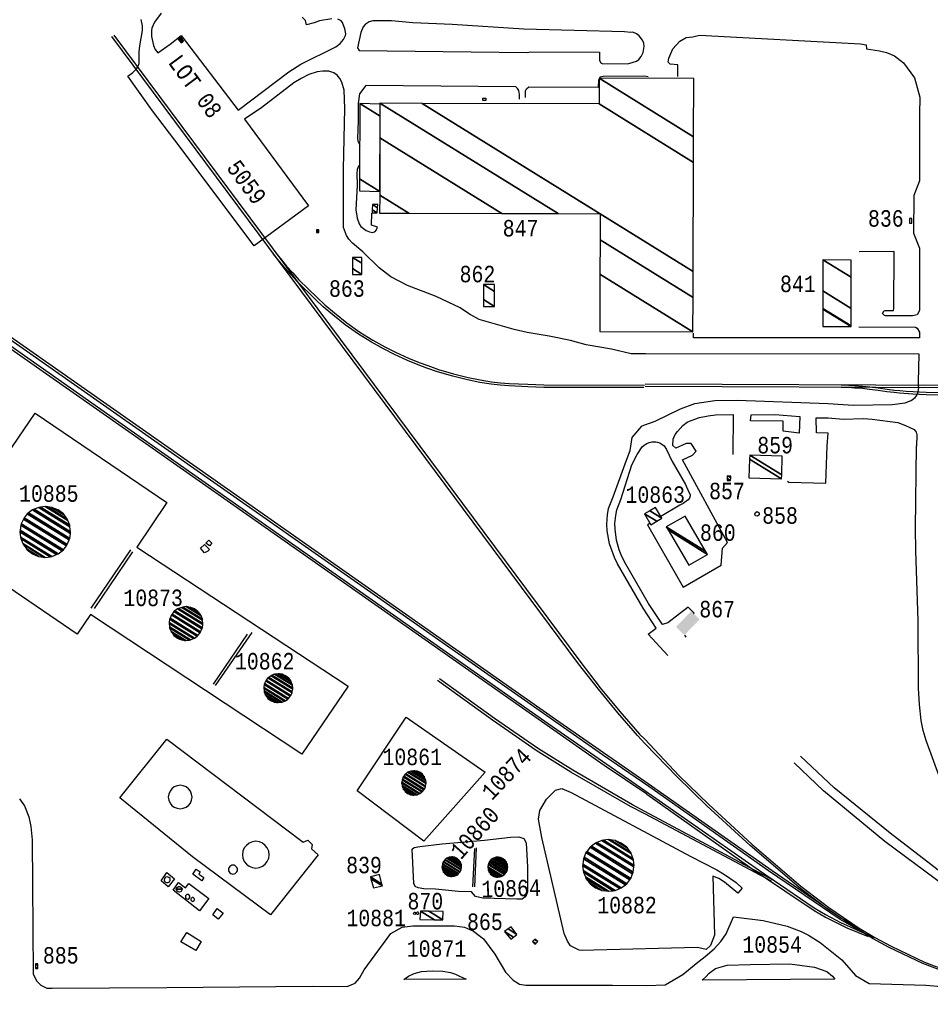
# Model space of a CAD drawing. Extents: x -0.5 to 41.9, y -0.5 to 29.8.
# Tile 65 of 128: x 7.5 to 8.4, y 4.2 to 5.2. Entities that reach past the tile are written whole.
import ezdxf
from ezdxf.enums import TextEntityAlignment as Align

# ---------------------------------------------------------------- set-up
doc = ezdxf.new("R2010")
doc.units = 0
doc.header["$MEASUREMENT"] = 0
for name, color, linetype in [('11', 2, 'CONTINUOUS'), ('21', 5, 'CONTINUOUS'), ('23', 1, 'CONTINUOUS'), ('41', 4, 'CONTINUOUS'), ('44', 1, 'CONTINUOUS')]:
    doc.layers.add(name, color=color, linetype=linetype)
doc.styles.add('MONOTXT', font='MONOTXT', dxfattribs={"height": 0.2})

msp = doc.modelspace()

# ---------------------------------------------------------------- linework, layer by layer
at = {"layer": '11'}
for p, q in [((7.5473, 4.6181), (7.5879, 4.6774)), ((7.5897, 4.6756), (7.5504, 4.6177)), ((8.1628, 4.6127), (8.1624, 4.6123)), ((7.6721, 4.5402), (7.7069, 4.5914)), ((7.7114, 4.5932), (7.6739, 4.5389)), ((8.1529, 4.5905), (8.1543, 4.5885)), ((7.9405, 4.3734), (7.9387, 4.3336)), ((7.9369, 4.3336), (7.9389, 4.3727))]:
    msp.add_line(p, q, dxfattribs=at)
for points in [[(8.1133, 4.8775), (8.0986, 4.8775), (8.0786, 4.8825), (8.0528, 4.8867), (8.0366, 4.8914), (8.015, 4.8957), (7.9926, 4.8995), (7.9791, 4.9024), (7.9436, 4.9128), (7.9337, 4.9182), (7.9241, 4.9245), (7.8994, 4.9361), (7.8704, 4.9474), (7.8534, 4.9563), (7.8415, 4.9653), (7.8246, 4.9817), (7.8143, 4.9905), (7.8104, 4.9947), (7.808, 4.9986), (7.8048, 5.0066), (7.8048, 5.0666), (7.8064, 5.1281), (7.8055, 5.1468), (7.8033, 5.1551), (7.8012, 5.1589), (7.7985, 5.1621), (7.7952, 5.1645), (7.79, 5.1663), (7.7839, 5.1663), (7.7781, 5.1654), (7.7696, 5.1627), (7.7617, 5.1589), (7.7543, 5.1544), (7.7215, 5.1293), (7.704, 5.1171), (7.7693, 5.0289), (7.7137, 4.9878), (7.6328, 5.0958), (7.6099, 5.1257), (7.5847, 5.1612), (7.5899, 5.165), (7.5935, 5.1686), (7.5953, 5.1713), (7.5962, 5.1742), (7.5962, 5.1861), (7.5969, 5.1921), (7.5998, 5.2076), (7.5998, 5.2124), (7.5985, 5.2191)], [(7.6189, 5.2256), (7.6121, 5.2162), (7.6094, 5.2101), (7.6088, 5.2076), (7.6088, 5.2018), (7.611, 5.1924), (7.6126, 5.1885), (7.6155, 5.185), (7.6281, 5.1937), (7.6393, 5.2027), (7.6973, 5.1263)], [(7.6973, 5.1263), (7.7491, 5.1656), (7.7613, 5.1733), (7.7972, 5.1912), (7.8015, 5.1946), (7.8051, 5.1986), (7.8069, 5.2025), (7.8073, 5.2045), (7.8064, 5.2094), (7.8039, 5.2159), (7.8026, 5.2175), (7.799, 5.2193)], [(7.7932, 5.2198), (7.7804, 5.2175), (7.775, 5.2155), (7.7673, 5.2137), (7.7662, 5.218), (7.7629, 5.2213)], [(8.0917, 5.2064), (7.989, 5.2092), (7.916, 5.2139), (7.8756, 5.2157), (7.8538, 5.2175), (7.8349, 5.2175), (7.8311, 5.2166), (7.8271, 5.2139), (7.825, 5.2115), (7.8226, 5.2056), (7.8194, 5.1899), (7.821, 5.1874), (7.9923, 5.1854), (7.9957, 5.1861), (8.0662, 5.1856), (8.0664, 5.1771), (8.0676, 5.1749), (8.0696, 5.1739), (8.0963, 5.1742), (8.104, 5.1764), (8.1065, 5.1782), (8.1089, 5.1811), (8.1109, 5.1854), (8.112, 5.1913), (8.1116, 5.1948), (8.1102, 5.198), (8.1069, 5.2022), (8.1042, 5.2045), (8.1004, 5.2061), (8.0983, 5.2058), (8.0917, 5.2064)], [(8.1464, 5.1608), (8.1464, 5.1726), (8.1383, 5.1733), (8.1365, 5.1753), (8.1372, 5.1796), (8.141, 5.189), (8.1482, 5.1969), (8.1547, 5.2005), (8.1617, 5.2014), (8.1682, 5.2031), (8.3326, 5.1942), (8.3386, 5.1933), (8.3389, 5.189), (8.3521, 5.187), (8.3593, 5.1852), (8.3676, 5.1818), (8.3766, 5.1749), (8.388, 5.1596), (8.3934, 5.1398), (8.393, 5.1225), (8.3929, 5.0543), (8.3872, 5.0392), (8.387, 5.001), (8.393, 4.9855), (8.393, 4.922), (8.3907, 4.9175), (8.3858, 4.9166), (8.3584, 4.9164), (8.3571, 4.9168), (8.3553, 4.9188), (8.3564, 4.9213), (8.358, 4.922), (8.3663, 4.922), (8.3667, 4.924), (8.367, 4.9822), (8.3312, 4.9817)], [(7.9906, 5.1394), (7.9906, 5.1461), (7.9917, 5.1483), (7.9942, 5.1502), (8.0651, 5.1499), (8.0656, 5.1571), (8.0669, 5.1603), (8.0701, 5.1612), (8.1121, 5.1616), (8.1161, 5.1609)], [(7.9845, 5.1376), (7.9847, 5.1423), (7.9841, 5.1465), (7.9825, 5.1487), (7.9809, 5.1502), (7.8278, 5.1517), (7.8212, 5.143), (7.8199, 5.1333), (7.8199, 5.1153), (7.8192, 5.098), (7.8197, 5.0949), (7.8217, 5.0906)], [(7.8213, 5.0702), (7.8201, 5.0691), (7.819, 5.0657), (7.8185, 5.0617), (7.8188, 5.05), (7.8176, 5.0248), (7.8188, 5.0161), (7.821, 5.0102), (7.8228, 5.0078), (7.8282, 5.0035), (7.8316, 5.0021), (7.8349, 5.0015), (7.8374, 5.0024), (7.8388, 5.0042), (7.8396, 5.0069), (7.8336, 5.0089), (7.8338, 5.0212)], [(8.331, 4.9051), (8.389, 4.9047), (8.3907, 4.9038), (8.3928, 4.8998), (8.3928, 4.8941), (8.1621, 4.8939), (8.1622, 4.8986)], [(8.0801, 4.7315), (8.0937, 4.7692), (8.0937, 4.7692), (8.0977, 4.7791), (8.0977, 4.7791), (8.0995, 4.7923), (8.0995, 4.7923), (8.1094, 4.8039), (8.1094, 4.8039), (8.11, 4.8041), (8.1126, 4.805), (8.1126, 4.805), (8.123, 4.809), (8.1489, 4.8214), (8.1637, 4.8268), (8.1841, 4.8301), (8.2068, 4.8304), (8.2996, 4.8268), (8.3254, 4.8252), (8.3649, 4.8259), (8.3782, 4.8277), (8.3845, 4.8301), (8.3885, 4.8331), (8.3905, 4.8358), (8.3917, 4.8387), (8.3923, 4.8434), (8.3921, 4.8449), (8.3921, 4.849), (8.3925, 4.8773), (8.1133, 4.8775)], [(7.4902, 4.8169), (7.6245, 4.7257), (7.594, 4.6801), (7.8098, 4.5384), (7.7624, 4.469), (7.5466, 4.6114), (7.5329, 4.5914), (7.3986, 4.683), (7.4902, 4.8169)], [(8.1413, 4.7839), (8.1415, 4.7904), (8.1435, 4.7953), (8.1458, 4.7985), (8.1514, 4.8045), (8.1559, 4.8077), (8.1599, 4.8097), (8.1682, 4.8126), (8.1772, 4.8144), (8.1848, 4.8153), (8.2028, 4.8158), (8.2023, 4.7747)], [(8.2708, 4.8137), (8.2701, 4.7967), (8.2538, 4.7987), (8.2538, 4.809), (8.2205, 4.8092), (8.221, 4.8155), (8.2454, 4.8158), (8.2708, 4.8137)], [(8.2987, 4.7836), (8.2996, 4.7965), (8.2879, 4.7969), (8.2874, 4.8122), (8.2998, 4.8122), (8.3151, 4.8111), (8.3359, 4.8115), (8.3445, 4.8111), (8.3707, 4.8075), (8.3788, 4.8045), (8.3876, 4.8003), (8.3896, 4.7978), (8.3903, 4.7949), (8.39, 4.7836)], [(8.1099, 4.7826), (8.112, 4.7844), (8.113, 4.7851), (8.1146, 4.7861), (8.1171, 4.7871), (8.1197, 4.7877), (8.1209, 4.7879), (8.1239, 4.7878), (8.1255, 4.7875), (8.1278, 4.7868)], [(8.1179, 4.7047), (8.1152, 4.703), (8.1518, 4.6395), (8.1904, 4.6619), (8.1918, 4.6792), (8.1969, 4.6851), (8.1509, 4.7695), (8.1612, 4.7742), (8.1648, 4.7783), (8.1597, 4.7861), (8.1547, 4.7861), (8.1442, 4.7812), (8.1413, 4.7839)], [(8.1279, 4.7868), (8.1278, 4.7868), (8.1323, 4.7836), (8.1347, 4.7798), (8.1401, 4.7684), (8.154, 4.7441), (8.1576, 4.7363), (8.1588, 4.734), (8.159, 4.7325), (8.1583, 4.7304), (8.1567, 4.7284), (8.1518, 4.7248), (8.1482, 4.7232), (8.1289, 4.7114)], [(8.0879, 4.7288), (8.0994, 4.7644), (8.0994, 4.7644), (8.1047, 4.775), (8.1047, 4.775), (8.1099, 4.7826)], [(8.2582, 4.7475), (8.2596, 4.7466), (8.2975, 4.7455), (8.2987, 4.7836)], [(8.4955, 4.2955), (8.4966, 4.2969), (8.4966, 4.2969), (8.4945, 4.312), (8.4907, 4.3266), (8.4853, 4.3408), (8.4756, 4.3585), (8.4622, 4.3787), (8.4399, 4.4059), (8.4244, 4.4257), (8.4161, 4.4389), (8.4139, 4.4436), (8.3997, 4.4829), (8.3968, 4.4931), (8.3948, 4.5034), (8.3928, 4.5196), (8.3919, 4.5362), (8.3916, 4.6049), (8.3892, 4.677), (8.389, 4.6992), (8.39, 4.7836)], [(8.0848, 4.6631), (8.0815, 4.6698), (8.0766, 4.6838), (8.0741, 4.6969), (8.0737, 4.7036), (8.0743, 4.7134), (8.0756, 4.7196), (8.0801, 4.7315)], [(8.0918, 4.6653), (8.0883, 4.6725), (8.0865, 4.6774), (8.0837, 4.6875), (8.0822, 4.6987), (8.0821, 4.7043), (8.0828, 4.7127), (8.084, 4.7182), (8.0879, 4.7288)], [(8.1628, 4.6127), (8.1569, 4.6191), (8.1361, 4.603), (8.1305, 4.6014), (8.1305, 4.6014), (8.1162, 4.6227), (8.1162, 4.6227), (8.0918, 4.6653)], [(8.1362, 4.5697), (8.1159, 4.5914), (8.1241, 4.5976), (8.1241, 4.5976), (8.1107, 4.6178), (8.1107, 4.6178), (8.0848, 4.6631)], [(7.887, 4.3799), (7.8188, 4.4315), (7.8688, 4.5068), (7.9497, 4.4504), (7.887, 4.3799)], [(7.7637, 4.379), (7.7687, 4.381), (7.7729, 4.3767), (7.7723, 4.3722), (7.779, 4.3662), (7.7303, 4.3049), (7.6508, 4.3642), (7.5767, 4.4243), (7.6247, 4.4843), (7.7637, 4.379)], [(8.4839, 4.2946), (8.4252, 4.3402), (8.4252, 4.3402), (8.363, 4.3881), (8.363, 4.3881), (8.3058, 4.4344), (8.3058, 4.4344), (8.2716, 4.467)], [(8.4839, 4.2946), (8.4252, 4.3402), (8.4252, 4.3402), (8.363, 4.3881), (8.363, 4.3881), (8.3058, 4.4344), (8.3058, 4.4344), (8.2716, 4.467)], [(8.4974, 4.2724), (8.4872, 4.2797), (8.4824, 4.2843), (8.4791, 4.2875), (8.4195, 4.3338), (8.3574, 4.3798), (8.2948, 4.4316), (8.2651, 4.46)], [(8.0456, 4.2687), (8.0368, 4.2732), (8.0335, 4.2779), (8.0303, 4.2858), (8.0074, 4.3839), (8.004, 4.4026), (8.0054, 4.4113), (8.0121, 4.423), (8.0215, 4.4322), (8.0278, 4.434), (8.0373, 4.4299), (8.1594, 4.3644), (8.1859, 4.3509), (8.194, 4.346), (8.2057, 4.3379), (8.2118, 4.332), (8.2075, 4.3269), (8.194, 4.3381), (8.188, 4.3421), (8.1819, 4.3444), (8.1837, 4.2842), (8.1796, 4.2734), (8.1752, 4.2696), (8.1664, 4.2714), (8.0606, 4.2689), (8.0489, 4.2683), (8.0456, 4.2687)], [(7.4743, 4.4234), (7.4792, 4.416), (7.4837, 4.405), (7.4857, 4.3949), (7.4871, 4.3814), (7.4882, 4.2445), (7.4916, 4.2375), (7.4958, 4.233), (7.5021, 4.2301), (7.5075, 4.2299), (7.6245, 4.2305), (7.7729, 4.2321), (7.8086, 4.2317), (7.8169, 4.235), (7.8212, 4.2403), (7.8262, 4.2487), (7.8531, 4.2857), (7.8648, 4.2921), (7.8757, 4.2937), (7.9182, 4.2937), (7.9286, 4.2923), (7.9378, 4.2883), (7.9479, 4.2802), (7.9596, 4.2647), (7.9704, 4.2463), (7.978, 4.238), (7.9846, 4.234), (7.9912, 4.233), (8.0797, 4.2332), (8.1145, 4.2328)], [(7.9928, 4.3284), (7.9912, 4.3235), (7.9874, 4.321), (7.982, 4.3208), (7.9472, 4.3219), (7.9398, 4.3237), (7.9355, 4.3282), (7.9223, 4.3287), (7.8989, 4.3309), (7.887, 4.3314), (7.8812, 4.3325), (7.878, 4.3338), (7.8767, 4.337), (7.8749, 4.3718), (7.8771, 4.3736), (7.8828, 4.3747), (7.9057, 4.3774), (7.9488, 4.3812), (7.9753, 4.3841), (7.984, 4.3846), (7.989, 4.3828), (7.9915, 4.3783), (7.9928, 4.3536), (7.9928, 4.3284)], [(7.6261, 4.3334), (7.6189, 4.3396), (7.6246, 4.3479), (7.6323, 4.3416), (7.6261, 4.3334)], [(7.6438, 4.3323), (7.6472, 4.337), (7.6674, 4.3216), (7.6578, 4.309), (7.631, 4.33), (7.6364, 4.3379), (7.6438, 4.3323)], [(8.1145, 4.2328), (8.1332, 4.2335), (8.1514, 4.244), (8.165, 4.2553), (8.1743, 4.2623), (8.1833, 4.27), (8.1903, 4.2777), (8.1956, 4.2853), (8.2032, 4.3028), (8.2334, 4.299), (8.2577, 4.2933), (8.2722, 4.288), (8.2798, 4.284), (8.2915, 4.2766), (8.3138, 4.259), (8.3275, 4.243), (8.3417, 4.2347), (8.3995, 4.2332), (8.4195, 4.2314)], [(8.171, 4.2383), (8.1747, 4.2417), (8.1783, 4.2453), (8.1846, 4.25), (8.1966, 4.2533), (8.2202, 4.254), (8.2607, 4.2547), (8.2859, 4.2513), (8.2982, 4.247), (8.3042, 4.2423), (8.3065, 4.239), (8.171, 4.2383)], [(7.8667, 4.2387), (7.8714, 4.2423), (7.877, 4.245), (7.8847, 4.247), (7.8953, 4.2477), (7.9062, 4.2473), (7.9142, 4.246), (7.9192, 4.2443), (7.9232, 4.2423), (7.9265, 4.241), (7.9302, 4.239), (7.8667, 4.2387)]]:
    msp.add_lwpolyline(points, dxfattribs=at)
at = {"layer": '21'}
for points in [[(7.9501, 5.1364), (7.9473, 5.1364), (7.9473, 5.1387), (7.9501, 5.1387), (7.9501, 5.1364)], [(8.3826, 5.0109), (8.3852, 5.0109), (8.3852, 5.0159), (8.3826, 5.0159), (8.3826, 5.0109)], [(8.2293, 4.7152), (8.2293, 4.7131), (8.2277, 4.7118), (8.2257, 4.7122), (8.2248, 4.714), (8.2255, 4.7158), (8.2273, 4.7165), (8.2293, 4.7152)], [(7.6643, 4.6844), (7.6676, 4.6875), (7.6705, 4.6844), (7.6681, 4.6817), (7.6643, 4.6844)], [(7.6589, 4.6792), (7.6629, 4.683), (7.668, 4.6777), (7.6663, 4.676), (7.6632, 4.6746), (7.6589, 4.6792)], [(7.6503, 4.425), (7.6499, 4.4282), (7.6488, 4.4311), (7.6467, 4.4335), (7.6443, 4.4356), (7.6414, 4.4367), (7.6382, 4.4371), (7.6351, 4.4367), (7.6321, 4.4356), (7.6297, 4.4335), (7.6279, 4.4311), (7.6265, 4.4282), (7.6261, 4.425), (7.6265, 4.4219), (7.6279, 4.4189), (7.6297, 4.4165), (7.6321, 4.4147), (7.6351, 4.4136), (7.6382, 4.4131), (7.6414, 4.4136), (7.6443, 4.4147), (7.6467, 4.4165), (7.6488, 4.4189), (7.6499, 4.4219), (7.6503, 4.425)], [(7.7292, 4.3662), (7.7287, 4.3698), (7.7271, 4.3731), (7.7251, 4.3758), (7.7222, 4.3781), (7.7191, 4.3794), (7.7155, 4.3799), (7.7119, 4.3794), (7.7087, 4.3781), (7.7058, 4.3758), (7.7036, 4.3731), (7.7022, 4.3698), (7.7018, 4.3662), (7.7022, 4.3628), (7.7036, 4.3594), (7.7058, 4.3565), (7.7087, 4.3545), (7.7119, 4.3531), (7.7155, 4.3525), (7.7191, 4.3531), (7.7222, 4.3545), (7.7251, 4.3565), (7.7271, 4.3594), (7.7287, 4.3628), (7.7292, 4.3662)], [(7.6968, 4.3509), (7.6966, 4.352), (7.6961, 4.3531), (7.6952, 4.3543), (7.6943, 4.3549), (7.6935, 4.3554), (7.6921, 4.3556), (7.691, 4.3554), (7.6899, 4.3549), (7.689, 4.3543), (7.6881, 4.3531), (7.6876, 4.352), (7.6876, 4.3509), (7.6876, 4.3498), (7.6881, 4.3487), (7.689, 4.3478), (7.6899, 4.3469), (7.691, 4.3466), (7.6921, 4.3464), (7.6935, 4.3466), (7.6943, 4.3469), (7.6952, 4.3478), (7.6961, 4.3487), (7.6966, 4.3498), (7.6968, 4.3509)], [(7.6218, 4.3401), (7.6227, 4.3385), (7.6241, 4.3377), (7.6259, 4.3377), (7.6274, 4.3385), (7.6281, 4.3401), (7.6279, 4.3419), (7.6268, 4.343), (7.6252, 4.3437), (7.6234, 4.3433), (7.6223, 4.3421), (7.6218, 4.3401)], [(7.6604, 4.3396), (7.6512, 4.3462), (7.6545, 4.3516), (7.6585, 4.3487), (7.6573, 4.3465), (7.6624, 4.343), (7.6604, 4.3396)], [(7.6342, 4.3309), (7.6351, 4.3329), (7.6364, 4.3338), (7.638, 4.3338), (7.6393, 4.3329), (7.6402, 4.3316), (7.64, 4.33), (7.6391, 4.3287), (7.6375, 4.328), (7.636, 4.3282), (7.6348, 4.3293), (7.6342, 4.3309)], [(7.6342, 4.3309), (7.6346, 4.3309), (7.64, 4.3309), (7.6342, 4.3309)], [(7.6438, 4.3244), (7.6436, 4.3231), (7.6438, 4.3219), (7.6449, 4.3213), (7.6463, 4.321), (7.6474, 4.3215), (7.6481, 4.3226), (7.6481, 4.324), (7.6474, 4.3249), (7.6463, 4.3255), (7.6449, 4.3255), (7.6438, 4.3244)], [(7.6528, 4.3206), (7.6528, 4.321), (7.6526, 4.3215), (7.6524, 4.3217), (7.6519, 4.3222), (7.6515, 4.3224), (7.651, 4.3224), (7.6506, 4.3224), (7.6501, 4.3222), (7.6497, 4.3217), (7.6494, 4.3215), (7.6492, 4.321), (7.6492, 4.3206), (7.6492, 4.3201), (7.6494, 4.3195), (7.6497, 4.3192), (7.6501, 4.3188), (7.6506, 4.3188), (7.651, 4.3186), (7.6515, 4.3188), (7.6519, 4.3188), (7.6524, 4.3192), (7.6526, 4.3195), (7.6528, 4.3201), (7.6528, 4.3206)], [(7.6714, 4.3047), (7.676, 4.3113), (7.682, 4.3067), (7.6771, 4.3004), (7.6714, 4.3047)], [(7.8765, 4.3062), (7.8767, 4.3069), (7.8771, 4.3076), (7.8776, 4.3076), (7.8783, 4.3073), (7.8785, 4.3064), (7.8785, 4.3058), (7.8783, 4.3055), (7.8776, 4.3053), (7.8769, 4.3055), (7.8765, 4.3058), (7.8765, 4.3062)], [(7.8796, 4.3067), (7.8798, 4.3073), (7.8803, 4.3078), (7.8807, 4.308), (7.8812, 4.3076), (7.8816, 4.3069), (7.8814, 4.306), (7.8812, 4.3055), (7.8807, 4.3051), (7.8803, 4.3051), (7.8801, 4.3053), (7.8798, 4.3058), (7.8796, 4.3067)]]:
    msp.add_lwpolyline(points, dxfattribs=at)
msp.add_solid([(8.1529, 4.5905), (8.1444, 4.5988), (8.1685, 4.6064), (8.1599, 4.6148)], dxfattribs=at)
at = {"layer": '41'}
for p, q in [((7.8791, 4.7839), (7.5684, 5.2015)), ((7.5706, 5.203), (7.8827, 4.7834)), ((7.6193, 4.7836), (7.2706, 5.028)), ((7.2712, 5.0308), (7.6224, 4.7846)), ((7.6061, 4.7836), (7.2704, 5.0189)), ((7.2709, 5.0217), (7.6101, 4.7842)), ((8.1128, 4.847), (8.954, 4.8431)), ((8.1128, 4.847), (8.954, 4.8431)), ((8.9531, 4.8405), (8.113, 4.8444)), ((8.9531, 4.8405), (8.113, 4.8444)), ((8.2436, 4.3402), (8.1124, 4.4105)), ((8.2417, 4.3391), (8.1124, 4.4078))]:
    msp.add_line(p, q, dxfattribs=at)
for points in [[(8.1117, 4.8431), (8.0093, 4.8434), (7.993, 4.8438), (7.9738, 4.8448), (7.9648, 4.8455), (7.9556, 4.8466), (7.944, 4.8485), (7.9316, 4.8511), (7.9166, 4.8548), (7.9009, 4.8594), (7.89, 4.8631), (7.8812, 4.8663), (7.8702, 4.8708), (7.8569, 4.877), (7.8459, 4.8826), (7.8335, 4.8895), (7.8203, 4.8976), (7.8068, 4.9072), (7.7939, 4.9175), (7.7842, 4.9257), (7.7761, 4.9333), (7.7576, 4.9515), (7.7449, 4.9656), (7.7396, 4.972), (7.7336, 4.9795)], [(7.7356, 4.9811), (7.7416, 4.9737), (7.7469, 4.9673), (7.7531, 4.9604), (7.7595, 4.9532), (7.7693, 4.9435), (7.7779, 4.9352), (7.786, 4.9276), (7.7956, 4.9195), (7.8083, 4.9094), (7.8217, 4.8998), (7.8349, 4.8917), (7.8472, 4.8849), (7.8581, 4.8793), (7.8713, 4.8731), (7.8822, 4.8687), (7.8909, 4.8656), (7.9018, 4.8618), (7.9173, 4.8573), (7.9322, 4.8536), (7.9445, 4.8511), (7.9561, 4.8492), (7.9651, 4.8481), (7.974, 4.8474), (7.9931, 4.8465), (8.0094, 4.8461), (8.1122, 4.8457)], [(8.313, 4.846), (8.3207, 4.8457), (8.3268, 4.8453), (8.3348, 4.8447), (8.3421, 4.8439), (8.3509, 4.8429), (8.36, 4.8416), (8.3674, 4.8407), (8.3729, 4.8401), (8.3795, 4.8396), (8.3864, 4.8391), (8.3929, 4.8388), (8.3999, 4.8385), (8.4216, 4.838), (8.9533, 4.8356)], [(8.313, 4.846), (8.3207, 4.8457), (8.3268, 4.8453), (8.3348, 4.8447), (8.3421, 4.8439), (8.3509, 4.8429), (8.36, 4.8416), (8.3674, 4.8407), (8.3729, 4.8401), (8.3795, 4.8396), (8.3864, 4.8391), (8.3929, 4.8388), (8.3999, 4.8385), (8.4216, 4.838), (8.9533, 4.8356)], [(8.9526, 4.8329), (8.4216, 4.8354), (8.3998, 4.8358), (8.3928, 4.8362), (8.3863, 4.8365), (8.3727, 4.8375), (8.3672, 4.8381), (8.3596, 4.839), (8.3506, 4.8403), (8.3418, 4.8413), (8.3346, 4.8421), (8.3266, 4.8427), (8.3206, 4.8431), (8.3131, 4.8433)], [(8.9526, 4.8329), (8.4216, 4.8354), (8.3998, 4.8358), (8.3928, 4.8362), (8.3863, 4.8365), (8.3727, 4.8375), (8.3672, 4.8381), (8.3596, 4.839), (8.3506, 4.8403), (8.3418, 4.8413), (8.3346, 4.8421), (8.3266, 4.8427), (8.3206, 4.8431), (8.3131, 4.8433)], [(8.1145, 4.4279), (8.0712, 4.4574), (7.6061, 4.7836)], [(7.6101, 4.7842), (8.014, 4.5002), (8.1124, 4.4318)], [(8.1165, 4.436), (8.0694, 4.4683), (7.6193, 4.7836)], [(7.6224, 4.7846), (8.0249, 4.5021), (8.1124, 4.4413)], [(8.113, 4.4796), (8.1052, 4.4881), (8.0851, 4.511), (8.0651, 4.5353), (8.0448, 4.5611), (7.8791, 4.7839)], [(7.8827, 4.7834), (8.0461, 4.5637), (8.067, 4.5366), (8.087, 4.5123), (8.1071, 4.4894), (8.1124, 4.4841)], [(8.1124, 4.4105), (8.1, 4.4173), (8.0391, 4.4524), (8.0039, 4.4745), (7.9591, 4.5054), (7.9031, 4.5458)], [(8.1124, 4.4078), (8.0978, 4.4155), (8.0369, 4.4506), (8.0016, 4.4727), (7.9569, 4.5036), (7.9009, 4.544)], [(8.1124, 4.4841), (8.1474, 4.4472), (8.1778, 4.4176), (8.2219, 4.377), (8.2719, 4.334), (8.3005, 4.3123), (8.3314, 4.2914), (8.3475, 4.2817), (8.364, 4.2727), (8.3981, 4.2566), (8.425, 4.2463), (8.4528, 4.2371), (8.472, 4.2317), (8.4899, 4.2273), (8.5066, 4.2238), (8.522, 4.2213), (8.553, 4.2184), (8.6041, 4.2158), (8.9544, 4.2154)], [(8.955, 4.2135), (8.6022, 4.2145), (8.551, 4.2172), (8.5201, 4.22), (8.5046, 4.2225), (8.488, 4.226), (8.47, 4.2304), (8.4508, 4.2358), (8.4231, 4.245), (8.3962, 4.2553), (8.3621, 4.2714), (8.3456, 4.2804), (8.3295, 4.2901), (8.2986, 4.311), (8.27, 4.3327), (8.22, 4.3757), (8.1758, 4.4163), (8.1455, 4.4459), (8.113, 4.4796)], [(8.1124, 4.4413), (8.2426, 4.3502), (8.3124, 4.302), (8.3313, 4.291)], [(8.3309, 4.2892), (8.312, 4.3002), (8.2387, 4.3497), (8.1165, 4.436)], [(8.1124, 4.4318), (8.2296, 4.35), (8.2853, 4.312), (8.2969, 4.3053), (8.3122, 4.2971), (8.3457, 4.282)], [(8.1145, 4.4279), (8.2256, 4.3496), (8.2853, 4.3093), (8.2969, 4.3025), (8.3189, 4.2917), (8.3405, 4.2827)]]:
    msp.add_lwpolyline(points, dxfattribs=at)
at = {"layer": '44'}
msp.add_lwpolyline([(7.6542, 4.2683), (7.6389, 4.2772), (7.6449, 4.2869), (7.6595, 4.2775), (7.6542, 4.2683)], dxfattribs=at)

# ---------------------------------------------------------------- texts
at = {"layer": '23', "style": 'MONOTXT', "width": 0.833333}
for s, rotation, p in [('LOT 08', 306.5, (7.6536, 5.1508)), ('5059', 306.5, (7.7061, 5.0529)), ('10874', 46.7035, (7.9711, 4.4487)), ('10860', 48.1701, (7.9388, 4.3887)), ('10864', 1.6311, (7.976, 4.3319))]:
    msp.add_text(s, height=0.01684, rotation=rotation, dxfattribs=at).set_placement(p, align=Align.MIDDLE)
for s, p in [('836', (8.3586, 5.0159)), ('847', (7.9857, 5.0059)), ('862', (7.9417, 4.9591)), ('841', (8.2688, 4.9491)), ('863', (7.8084, 4.9443)), ('859', (8.2456, 4.7844)), ('10885', (7.5041, 4.735)), ('857', (8.1964, 4.7376)), ('10863', (8.1232, 4.7339)), ('858', (8.2506, 4.7126)), ('860', (8.1871, 4.6951)), ('10873', (7.6106, 4.6285)), ('867', (8.1864, 4.617)), ('10862', (7.7245, 4.5638)), ('10861', (7.8751, 4.4661)), ('839', (7.8259, 4.3557)), ('870', (7.8885, 4.3188)), ('10882', (8.0944, 4.3148)), ('10881', (7.8383, 4.3016)), ('865', (7.9493, 4.2978)), ('10854', (8.2425, 4.2746)), ('885', (7.5163, 4.2635)), ('10871', (7.8999, 4.2704))]:
    msp.add_text(s, height=0.01684, dxfattribs=at).set_placement(p, align=Align.MIDDLE)

# ---------------------------------------------------------------- meshes
at = {"layer": '21'}
mesh = msp.add_polyface(dxfattribs=at)
corners = [(7.6391, 5.1951), (7.6362, 5.1989), (7.6406, 5.1961), (7.6362, 5.1989), (7.6373, 5.1995), (7.6416, 5.1969), (7.6391, 5.2007)]
mesh.append_faces([[corners[k] for k in face] for face in [(0, 0, 2, 3), (1, 2, 5, 4), (4, 5, 6, 6)]], dxfattribs={"vtx0": -1, "vtx2": -1})
mesh = msp.add_polyface(dxfattribs=at)
corners = [(7.8418, 5.0213), (8.0665, 4.9003), (7.8715, 5.0213), (7.8419, 5.0396), (8.1617, 4.9), (8.0667, 4.9589), (7.9666, 5.021), (7.8421, 5.0982), (7.8422, 5.1335), (8.1618, 4.9353), (8.0668, 4.9942), (8.024, 5.0208), (7.8422, 5.1335), (7.8852, 5.1333), (8.1619, 4.9617), (8.0669, 5.0206), (8.0658, 5.1328), (8.1623, 5.073), (8.0659, 5.159), (8.1623, 5.0992), (8.1625, 5.1587)]
mesh.append_faces([[corners[k] for k in face] for face in [(0, 0, 2, 3), (3, 2, 6, 7), (1, 1, 4, 5), (7, 6, 11, 12), (5, 4, 9, 10), (8, 11, 15, 13), (10, 9, 14, 15), (13, 14, 17, 16), (16, 17, 19, 18), (18, 19, 20, 20)]], dxfattribs={"vtx0": -1, "vtx2": -1})
mesh = msp.add_polyface(dxfattribs=at)
corners = [(7.8214, 5.044), (7.8214, 5.0563), (7.842, 5.0435), (7.8216, 5.1332), (7.8423, 5.1204), (7.8423, 5.1327), (7.8423, 5.1327)]
mesh.append_faces([[corners[k] for k in face] for face in [(0, 0, 2, 1), (1, 2, 4, 3), (3, 4, 6, 5)]], dxfattribs={"vtx0": -1, "vtx2": -1})
mesh = msp.add_polyface(dxfattribs=at)
corners = [(7.8343, 5.0215), (7.8394, 5.0215), (7.8343, 5.0246), (7.8394, 5.0215), (7.8345, 5.03), (7.8397, 5.0268), (7.8399, 5.03)]
mesh.append_faces([[corners[k] for k in face] for face in [(0, 0, 1, 2), (2, 3, 5, 4), (4, 5, 6, 6)]], dxfattribs={"vtx0": -1, "vtx2": -1})
mesh = msp.add_polyface(dxfattribs=at)
corners = [(7.7773, 5.0015), (7.7796, 5.0015), (7.7773, 5.0029), (7.7773, 5.0043), (7.7796, 5.0029), (7.7773, 5.0043), (7.7796, 5.0043)]
mesh.append_faces([[corners[k] for k in face] for face in [(0, 0, 1, 2), (2, 1, 4, 5), (3, 4, 6, 6)]], dxfattribs={"vtx0": -1, "vtx2": -1})
mesh = msp.add_polyface(dxfattribs=at)
corners = [(7.8143, 4.9588), (7.8143, 4.9588), (7.8143, 4.9647), (7.8237, 4.9588), (7.8143, 4.9761), (7.8237, 4.9703), (7.8237, 4.9761)]
mesh.append_faces([[corners[k] for k in face] for face in [(0, 1, 3, 2), (2, 3, 5, 4), (4, 5, 6, 6)]], dxfattribs={"vtx0": -1, "vtx2": -1})
mesh = msp.add_polyface(dxfattribs=at)
corners = [(8.2944, 4.9056), (8.3231, 4.9056), (8.2944, 4.9234), (8.3231, 4.9062), (8.2944, 4.924), (8.3231, 4.924), (8.2944, 4.9418), (8.3231, 4.924), (8.2944, 4.9736), (8.2944, 4.9736), (8.3231, 4.9558), (8.3231, 4.9734)]
mesh.append_faces([[corners[k] for k in face] for face in [(0, 0, 1, 2), (2, 1, 3, 4), (4, 3, 5, 6), (6, 7, 10, 8), (9, 10, 11, 11)]], dxfattribs={"vtx0": -1, "vtx2": -1})
mesh = msp.add_polyface(dxfattribs=at)
corners = [(7.9479, 4.926), (7.9591, 4.926), (7.9479, 4.933), (7.9479, 4.9483), (7.9591, 4.9413), (7.9479, 4.9483), (7.9591, 4.9483)]
mesh.append_faces([[corners[k] for k in face] for face in [(0, 0, 1, 2), (2, 1, 4, 5), (3, 4, 6, 6)]], dxfattribs={"vtx0": -1, "vtx2": -1})
mesh = msp.add_polyface(dxfattribs=at)
corners = [(8.2189, 4.7509), (8.2522, 4.75), (8.2195, 4.7702), (8.2196, 4.7742), (8.2523, 4.754), (8.2196, 4.7742), (8.2529, 4.7733)]
mesh.append_faces([[corners[k] for k in face] for face in [(0, 0, 1, 2), (2, 1, 4, 5), (3, 4, 6, 6)]], dxfattribs={"vtx0": -1, "vtx2": -1})
mesh = msp.add_polyface(dxfattribs=at)
corners = [(8.1965, 4.7482), (8.1965, 4.7482), (8.1966, 4.7503), (8.2001, 4.7482), (8.1967, 4.7531), (8.2002, 4.7509), (8.2003, 4.7529)]
mesh.append_faces([[corners[k] for k in face] for face in [(0, 1, 3, 2), (2, 3, 5, 4), (4, 5, 6, 6)]], dxfattribs={"vtx0": -1, "vtx2": -1})
mesh = msp.add_polyface(dxfattribs=at)
corners = [(7.4875, 4.6734), (7.4821, 4.6774), (7.4912, 4.6718), (7.4814, 4.6784), (7.4938, 4.6707), (7.4781, 4.6828), (7.4987, 4.67), (7.4776, 4.684), (7.5005, 4.6698), (7.4754, 4.6891), (7.5055, 4.6704), (7.4752, 4.6906), (7.5073, 4.6707), (7.4745, 4.6958), (7.5119, 4.6727), (7.4747, 4.6975), (7.5136, 4.6734), (7.4754, 4.7026), (7.5176, 4.6764), (7.476, 4.704), (7.519, 4.6774), (7.4781, 4.7089), (7.5221, 4.6816), (7.479, 4.7101), (7.523, 4.6828), (7.4821, 4.7143), (7.5249, 4.6877), (7.4834, 4.7152), (7.5255, 4.6891), (7.4875, 4.7183), (7.5262, 4.6943), (7.5264, 4.6958), (7.4891, 4.7189), (7.5264, 4.6958), (7.5257, 4.701), (7.4938, 4.7208), (7.5255, 4.7026), (7.4957, 4.721), (7.5236, 4.7074), (7.5005, 4.7217), (7.523, 4.7089), (7.5029, 4.7214), (7.52, 4.7129), (7.5073, 4.7208), (7.519, 4.7143), (7.5105, 4.7195), (7.5136, 4.7183)]
mesh.append_faces([[corners[k] for k in face] for face in [(0, 0, 2, 1), (1, 2, 4, 3), (3, 4, 6, 5), (5, 6, 8, 7), (7, 8, 10, 9), (9, 10, 12, 11), (11, 12, 14, 13), (13, 14, 16, 15), (15, 16, 18, 17), (17, 18, 20, 19), (19, 20, 22, 21), (21, 22, 24, 23), (23, 24, 26, 25), (25, 26, 28, 27), (27, 28, 30, 29), (29, 30, 33, 32), (32, 31, 34, 35), (35, 34, 36, 37), (37, 36, 38, 39), (39, 38, 40, 41), (41, 40, 42, 43), (43, 42, 44, 45), (45, 44, 46, 46)]], dxfattribs={"vtx0": -1, "vtx2": -1})
mesh = msp.add_polyface(dxfattribs=at)
corners = [(8.1187, 4.7032), (8.1187, 4.7032), (8.1247, 4.7067), (8.1123, 4.7144), (8.1299, 4.7097), (8.1175, 4.7174), (8.1235, 4.7209)]
mesh.append_faces([[corners[k] for k in face] for face in [(0, 1, 2, 3), (3, 2, 4, 5), (5, 4, 6, 6)]], dxfattribs={"vtx0": -1, "vtx2": -1})
mesh = msp.add_polyface(dxfattribs=at)
corners = [(8.1574, 4.6617), (8.1765, 4.6729), (8.1364, 4.6978), (8.1746, 4.6761), (8.1345, 4.701), (8.1536, 4.712), (8.1536, 4.712)]
mesh.append_faces([[corners[k] for k in face] for face in [(0, 0, 1, 2), (2, 1, 3, 4), (4, 3, 6, 5)]], dxfattribs={"vtx0": -1, "vtx2": -1})
mesh = msp.add_polyface(dxfattribs=at)
corners = [(7.6355, 4.5874), (7.6319, 4.5901), (7.6379, 4.5864), (7.6314, 4.5908), (7.6398, 4.5856), (7.6292, 4.5937), (7.6431, 4.5851), (7.629, 4.5942), (7.644, 4.5849), (7.6274, 4.5979), (7.6476, 4.5854), (7.6273, 4.5989), (7.6488, 4.5856), (7.627, 4.6022), (7.6517, 4.5869), (7.6271, 4.6033), (7.6528, 4.5874), (7.6274, 4.6067), (7.6554, 4.5893), (7.6279, 4.6078), (7.6564, 4.5901), (7.6292, 4.611), (7.6585, 4.5928), (7.6299, 4.6118), (7.6591, 4.5937), (7.6319, 4.6145), (7.6604, 4.5969), (7.6329, 4.6153), (7.6609, 4.5979), (7.6355, 4.6172), (7.6612, 4.6013), (7.6613, 4.6022), (7.6365, 4.6176), (7.6613, 4.6022), (7.661, 4.6057), (7.6398, 4.6188), (7.6609, 4.6067), (7.641, 4.619), (7.6595, 4.6101), (7.6443, 4.6195), (7.6591, 4.611), (7.6457, 4.6193), (7.6571, 4.6137), (7.6488, 4.6188), (7.6564, 4.6145), (7.6508, 4.618), (7.6528, 4.6172)]
mesh.append_faces([[corners[k] for k in face] for face in [(0, 0, 2, 1), (1, 2, 4, 3), (3, 4, 6, 5), (5, 6, 8, 7), (7, 8, 10, 9), (9, 10, 12, 11), (11, 12, 14, 13), (13, 14, 16, 15), (15, 16, 18, 17), (17, 18, 20, 19), (19, 20, 22, 21), (21, 22, 24, 23), (23, 24, 26, 25), (25, 26, 28, 27), (27, 28, 30, 29), (29, 30, 33, 32), (32, 31, 34, 35), (35, 34, 36, 37), (37, 36, 38, 39), (39, 38, 40, 41), (41, 40, 42, 43), (43, 42, 44, 45), (45, 44, 46, 46)]], dxfattribs={"vtx0": -1, "vtx2": -1})
mesh = msp.add_polyface(dxfattribs=at)
corners = [(7.731, 4.5234), (7.7278, 4.5258), (7.7331, 4.5226), (7.7273, 4.5265), (7.7345, 4.522), (7.7256, 4.5288), (7.7369, 4.5217), (7.7251, 4.5298), (7.7384, 4.5216), (7.724, 4.5324), (7.7409, 4.5219), (7.7239, 4.5334), (7.7422, 4.522), (7.7235, 4.5362), (7.7448, 4.523), (7.7237, 4.5371), (7.7458, 4.5234), (7.724, 4.54), (7.748, 4.5251), (7.7244, 4.541), (7.7489, 4.5258), (7.7256, 4.5436), (7.7506, 4.528), (7.7261, 4.5443), (7.7512, 4.5288), (7.7278, 4.5467), (7.7524, 4.5315), (7.7286, 4.5473), (7.7527, 4.5324), (7.731, 4.549), (7.7531, 4.5353), (7.7532, 4.5362), (7.7319, 4.5494), (7.7532, 4.5362), (7.7528, 4.5392), (7.7345, 4.5505), (7.7527, 4.54), (7.7355, 4.5507), (7.7515, 4.5429), (7.7384, 4.551), (7.7512, 4.5436), (7.7394, 4.5509), (7.7494, 4.5461), (7.7422, 4.5505), (7.7489, 4.5467), (7.7442, 4.5497), (7.7458, 4.549)]
mesh.append_faces([[corners[k] for k in face] for face in [(0, 0, 2, 1), (1, 2, 4, 3), (3, 4, 6, 5), (5, 6, 8, 7), (7, 8, 10, 9), (9, 10, 12, 11), (11, 12, 14, 13), (13, 14, 16, 15), (15, 16, 18, 17), (17, 18, 20, 19), (19, 20, 22, 21), (21, 22, 24, 23), (23, 24, 26, 25), (25, 26, 28, 27), (27, 28, 30, 29), (29, 30, 33, 32), (32, 31, 34, 35), (35, 34, 36, 37), (37, 36, 38, 39), (39, 38, 40, 41), (41, 40, 42, 43), (43, 42, 44, 45), (45, 44, 46, 46)]], dxfattribs={"vtx0": -1, "vtx2": -1})
mesh = msp.add_polyface(dxfattribs=at)
corners = [(7.8704, 4.4288), (7.8679, 4.4308), (7.873, 4.4277), (7.8678, 4.4311), (7.8736, 4.4275), (7.8659, 4.4333), (7.8759, 4.4271), (7.8657, 4.4338), (7.8767, 4.427), (7.8648, 4.4362), (7.8791, 4.4274), (7.8647, 4.437), (7.8801, 4.4275), (7.8643, 4.4396), (7.8823, 4.4285), (7.8645, 4.4403), (7.883, 4.4288), (7.8648, 4.4427), (7.8848, 4.4303), (7.8651, 4.4435), (7.8855, 4.4308), (7.8659, 4.4457), (7.8869, 4.4326), (7.8664, 4.4464), (7.8875, 4.4333), (7.8679, 4.4484), (7.8885, 4.4356), (7.8685, 4.4488), (7.8888, 4.4362), (7.8704, 4.4504), (7.8892, 4.4388), (7.8893, 4.4396), (7.8714, 4.4507), (7.8893, 4.4396), (7.8889, 4.442), (7.8736, 4.4515), (7.8888, 4.4427), (7.8745, 4.4516), (7.8877, 4.4451), (7.8767, 4.452), (7.8875, 4.4457), (7.8775, 4.4518), (7.8857, 4.448), (7.8801, 4.4515), (7.8855, 4.4484), (7.8809, 4.4512), (7.883, 4.4504)]
mesh.append_faces([[corners[k] for k in face] for face in [(0, 0, 2, 1), (1, 2, 4, 3), (3, 4, 6, 5), (5, 6, 8, 7), (7, 8, 10, 9), (9, 10, 12, 11), (11, 12, 14, 13), (13, 14, 16, 15), (15, 16, 18, 17), (17, 18, 20, 19), (19, 20, 22, 21), (21, 22, 24, 23), (23, 24, 26, 25), (25, 26, 28, 27), (27, 28, 30, 29), (29, 30, 33, 32), (32, 31, 34, 35), (35, 34, 36, 37), (37, 36, 38, 39), (39, 38, 40, 41), (41, 40, 42, 43), (43, 42, 44, 45), (45, 44, 46, 46)]], dxfattribs={"vtx0": -1, "vtx2": -1})
mesh = msp.add_polyface(dxfattribs=at)
corners = [(8.0622, 4.3323), (8.0566, 4.3365), (8.0657, 4.3309), (8.0557, 4.3377), (8.0685, 4.3298), (8.0525, 4.3419), (8.073, 4.3292), (8.0519, 4.3435), (8.0754, 4.3289), (8.0498, 4.3484), (8.0803, 4.3295), (8.0496, 4.35), (8.0822, 4.3298), (8.0489, 4.3552), (8.0869, 4.3316), (8.0491, 4.3566), (8.0885, 4.3323), (8.0498, 4.3621), (8.0928, 4.3355), (8.0505, 4.3636), (8.0941, 4.3365), (8.0525, 4.3684), (8.0972, 4.3407), (8.0534, 4.3696), (8.0981, 4.3419), (8.0566, 4.3738), (8.1001, 4.3468), (8.0581, 4.3749), (8.1008, 4.3484), (8.0622, 4.3781), (8.1015, 4.3537), (8.1017, 4.3552), (8.0637, 4.3787), (8.1017, 4.3552), (8.101, 4.3606), (8.0685, 4.3808), (8.1008, 4.3621), (8.0704, 4.381), (8.0986, 4.3673), (8.0754, 4.3817), (8.0981, 4.3684), (8.0771, 4.3814), (8.0947, 4.373), (8.0822, 4.3808), (8.0941, 4.3738), (8.0844, 4.3798), (8.0885, 4.3781)]
mesh.append_faces([[corners[k] for k in face] for face in [(0, 0, 2, 1), (1, 2, 4, 3), (3, 4, 6, 5), (5, 6, 8, 7), (7, 8, 10, 9), (9, 10, 12, 11), (11, 12, 14, 13), (13, 14, 16, 15), (15, 16, 18, 17), (17, 18, 20, 19), (19, 20, 22, 21), (21, 22, 24, 23), (23, 24, 26, 25), (25, 26, 28, 27), (27, 28, 30, 29), (29, 30, 33, 32), (32, 31, 34, 35), (35, 34, 36, 37), (37, 36, 38, 39), (39, 38, 40, 41), (41, 40, 42, 43), (43, 42, 44, 45), (45, 44, 46, 46)]], dxfattribs={"vtx0": -1, "vtx2": -1})
mesh = msp.add_polyface(dxfattribs=at)
corners = [(7.9104, 4.3453), (7.9084, 4.3469), (7.9116, 4.3448), (7.9079, 4.3475), (7.9129, 4.3444), (7.9068, 4.3489), (7.9145, 4.3441), (7.9066, 4.3495), (7.9156, 4.3439), (7.9059, 4.3513), (7.9173, 4.3443), (7.9058, 4.352), (7.918, 4.3444), (7.9054, 4.354), (7.9199, 4.3451), (7.9055, 4.3546), (7.9205, 4.3453), (7.9059, 4.3565), (7.9221, 4.3465), (7.9061, 4.357), (7.9225, 4.3469), (7.9068, 4.359), (7.9238, 4.3485), (7.9071, 4.3594), (7.9241, 4.3489), (7.9084, 4.361), (7.9249, 4.3507), (7.9089, 4.3614), (7.9252, 4.3513), (7.9104, 4.3626), (7.9254, 4.3533), (7.9254, 4.354), (7.9111, 4.3629), (7.9254, 4.354), (7.9253, 4.356), (7.9129, 4.3637), (7.9252, 4.3565), (7.9135, 4.3638), (7.9243, 4.3585), (7.9156, 4.3639), (7.9241, 4.359), (7.9162, 4.3639), (7.9226, 4.3608), (7.918, 4.3637), (7.9225, 4.361), (7.9186, 4.3635), (7.9205, 4.3626)]
mesh.append_faces([[corners[k] for k in face] for face in [(0, 0, 2, 1), (1, 2, 4, 3), (3, 4, 6, 5), (5, 6, 8, 7), (7, 8, 10, 9), (9, 10, 12, 11), (11, 12, 14, 13), (13, 14, 16, 15), (15, 16, 18, 17), (17, 18, 20, 19), (19, 20, 22, 21), (21, 22, 24, 23), (23, 24, 26, 25), (25, 26, 28, 27), (27, 28, 30, 29), (29, 30, 33, 32), (32, 31, 34, 35), (35, 34, 36, 37), (37, 36, 38, 39), (39, 38, 40, 41), (41, 40, 42, 43), (43, 42, 44, 45), (45, 44, 46, 46)]], dxfattribs={"vtx0": -1, "vtx2": -1})
mesh = msp.add_polyface(dxfattribs=at)
corners = [(7.9573, 4.3446), (7.9551, 4.3464), (7.9589, 4.344), (7.9547, 4.3469), (7.9598, 4.3437), (7.9535, 4.3484), (7.9616, 4.3434), (7.9533, 4.349), (7.9625, 4.3433), (7.9526, 4.3509), (7.9644, 4.3436), (7.9525, 4.3514), (7.965, 4.3437), (7.9522, 4.3536), (7.9669, 4.3444), (7.9522, 4.354), (7.9674, 4.3446), (7.9526, 4.3563), (7.9692, 4.346), (7.9528, 4.3569), (7.9697, 4.3464), (7.9535, 4.3585), (7.9708, 4.3478), (7.9539, 4.3592), (7.9712, 4.3484), (7.9551, 4.3608), (7.9721, 4.3502), (7.9557, 4.3612), (7.9724, 4.3509), (7.9573, 4.3624), (7.9725, 4.3529), (7.9726, 4.3536), (7.958, 4.3627), (7.9726, 4.3536), (7.9724, 4.3556), (7.9598, 4.3635), (7.9724, 4.3563), (7.9607, 4.3636), (7.9715, 4.3579), (7.9623, 4.3637), (7.9712, 4.3585), (7.963, 4.3636), (7.97, 4.3604), (7.965, 4.3635), (7.9697, 4.3608), (7.9663, 4.3628), (7.9674, 4.3624)]
mesh.append_faces([[corners[k] for k in face] for face in [(0, 0, 2, 1), (1, 2, 4, 3), (3, 4, 6, 5), (5, 6, 8, 7), (7, 8, 10, 9), (9, 10, 12, 11), (11, 12, 14, 13), (13, 14, 16, 15), (15, 16, 18, 17), (17, 18, 20, 19), (19, 20, 22, 21), (21, 22, 24, 23), (23, 24, 26, 25), (25, 26, 28, 27), (27, 28, 30, 29), (29, 30, 33, 32), (32, 31, 34, 35), (35, 34, 36, 37), (37, 36, 38, 39), (39, 38, 40, 41), (41, 40, 42, 43), (43, 42, 44, 45), (45, 44, 46, 46)]], dxfattribs={"vtx0": -1, "vtx2": -1})
mesh = msp.add_polyface(dxfattribs=at)
corners = [(7.8354, 4.3323), (7.8446, 4.3345), (7.8329, 4.3417), (7.8446, 4.3345), (7.8325, 4.3435), (7.8441, 4.3362), (7.8417, 4.346)]
mesh.append_faces([[corners[k] for k in face] for face in [(0, 0, 1, 2), (2, 3, 5, 4), (4, 5, 6, 6)]], dxfattribs={"vtx0": -1, "vtx2": -1})
mesh = msp.add_polyface(dxfattribs=at)
corners = [(7.883, 4.3), (7.8978, 4.2998), (7.8834, 4.3087), (7.9063, 4.2997), (7.8921, 4.3085), (7.9063, 4.2997), (7.9066, 4.3082)]
mesh.append_faces([[corners[k] for k in face] for face in [(0, 0, 1, 2), (2, 1, 3, 4), (4, 5, 6, 6)]], dxfattribs={"vtx0": -1, "vtx2": -1})
mesh = msp.add_polyface(dxfattribs=at)
corners = [(7.9757, 4.2799), (7.9694, 4.2878), (7.9786, 4.2822), (7.9694, 4.2878), (7.973, 4.2905), (7.982, 4.2849), (7.976, 4.2927)]
mesh.append_faces([[corners[k] for k in face] for face in [(0, 0, 2, 3), (1, 2, 5, 4), (4, 5, 6, 6)]], dxfattribs={"vtx0": -1, "vtx2": -1})
mesh = msp.add_polyface(dxfattribs=at)
corners = [(8.0004, 4.2748), (7.998, 4.2775), (8.0012, 4.2755), (7.998, 4.2775), (7.9999, 4.2796), (8.0034, 4.2775), (8.0002, 4.2799)]
mesh.append_faces([[corners[k] for k in face] for face in [(0, 0, 2, 3), (1, 2, 5, 4), (4, 5, 6, 6)]], dxfattribs={"vtx0": -1, "vtx2": -1})
mesh = msp.add_polyface(dxfattribs=at)
corners = [(7.4904, 4.2499), (7.4904, 4.2499), (7.493, 4.2499), (7.4904, 4.2514), (7.493, 4.2532), (7.4904, 4.2548), (7.493, 4.2548)]
mesh.append_faces([[corners[k] for k in face] for face in [(0, 1, 2, 3), (3, 2, 4, 5), (5, 4, 6, 6)]], dxfattribs={"vtx0": -1, "vtx2": -1})

doc.saveas('drawing.dxf')
